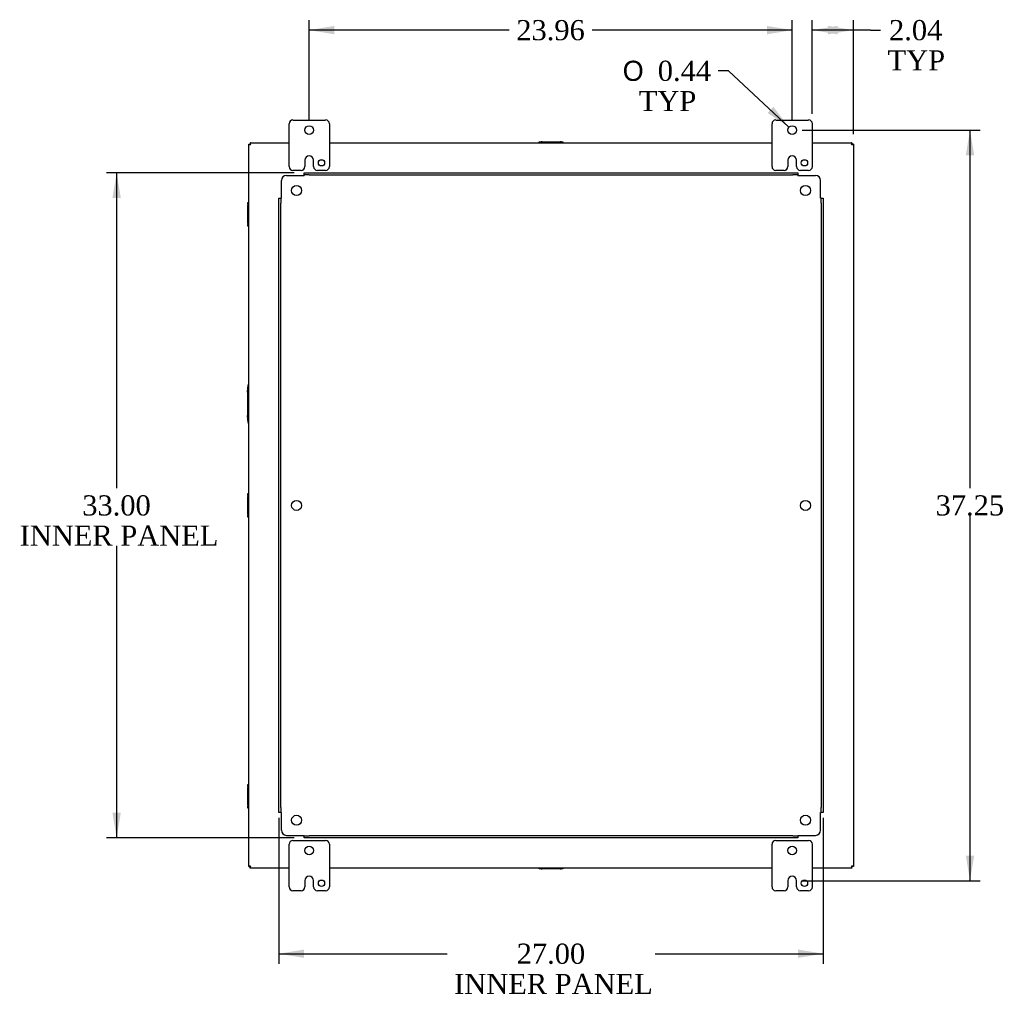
# Model space of a CAD drawing. Header units: inches. Extents: x 1 to 240, y -1 to 159.
# Tile 57 of 61: x 145 to 194, y 55 to 104. Entities that reach past the tile are written whole.
import ezdxf
from ezdxf.enums import TextEntityAlignment as Align
from ezdxf.lldxf.tags import DXFTag

# ---------------------------------------------------------------- set-up
doc = ezdxf.new("R2010")
doc.units = ezdxf.units.IN
doc.header["$MEASUREMENT"] = 0
for name, color, linetype in [('COM40153-2', 7, 'Continuous'), ('COM40680', 7, 'Continuous'), ('COM42667', 7, 'Continuous'), ('COM70726-5', 7, 'Continuous'), ('Default', 7, 'Continuous'), ('FET07720', 7, 'Continuous')]:
    doc.layers.add(name, color=color, linetype=linetype)
doc.styles.add('SEACAD_Solid_Edge_ANSI1_Symbols', font='txt')
doc.styles.add('SEACAD_Times_New_Roman', font='times.ttf')
tags = doc.linetypes.add('HIDDEN2', pattern=[0.1875, 0.125, -0.0625]).pattern_tags.tags
tags[6:7] = [DXFTag(74, 4), DXFTag(75, 0), DXFTag(340, '0'), DXFTag(46, 0.0), DXFTag(50, 0.0), DXFTag(44, 0.0), DXFTag(45, 0.0)]
tags[4:5] = [DXFTag(74, 4), DXFTag(75, 0), DXFTag(340, '0'), DXFTag(46, 0.0), DXFTag(50, 0.0), DXFTag(44, 0.0), DXFTag(45, 0.0)]
doc.dimstyles.new('HAMMOND_(STH_-_240x160)', dxfattribs={"dimtxt": 1, "dimasz": 1.25, "dimexe": 0.5, "dimexo": 0.5, "dimgap": 0.25, "dimtad": 0, "dimtih": 1, "dimtoh": 1, "dimlfac": 0.125, "dimzin": 0, "dimdsep": 46, "dimtxsty": 'SEACAD_Times_New_Roman', "dimblk1": '_SE_FILLED', "dimblk2": '_SE_FILLED', "dimsah": 1, "dimcen": 0.5, "dimadec": 0, "dimazin": 0, "dimtfac": 0.8, "dimtofl": 0, "dimtmove": 0, "dimatfit": 3, "dimfxl": 1, "dimtolj": 1, "dimtzin": 0, "dimarcsym": 0})

# ---------------------------------------------------------------- blocks, each defined once
blk = doc.blocks.new('SE10')
at = {"layer": 'COM40153-2', "color": 7, "linetype": 'Continuous'}
for p, q in [((156.784, 85.439), (156.813, 85.773)), ((156.784, 85.439), (156.784, 84.268)), ((156.813, 83.933), (156.784, 84.268))]:
    blk.add_line(p, q, dxfattribs=at)
for centre, start, end in [((156.938, 85.762), 136.5571, 175), ((156.938, 83.944), 185, 223.4429)]:
    blk.add_arc(centre, 0.125, start, end, dxfattribs=at)
at = {"layer": 'COM40680', "color": 7, "linetype": 'HIDDEN2'}
for p, q in [((159.599, 96.313), (159.849, 96.313)), ((159.599, 96.218), (159.599, 96.313)), ((159.849, 96.313), (183.846, 96.313)), ((183.846, 96.313), (184.096, 96.313)), ((184.096, 96.313), (184.096, 96.218)), ((158.472, 95.061), (158.472, 95.938)), ((158.722, 96.188), (159.599, 96.188)), ((159.599, 96.218), (159.599, 96.188)), ((159.849, 96.218), (159.599, 96.218)), ((159.849, 96.218), (183.846, 96.218)), ((184.096, 96.218), (183.846, 96.218)), ((184.096, 96.188), (184.096, 96.218)), ((184.096, 96.188), (184.972, 96.188)), ((185.222, 95.061), (185.222, 95.938)), ((158.347, 95.061), (158.442, 95.061)), ((158.347, 94.811), (158.347, 95.061)), ((158.347, 64.815), (158.347, 94.811)), ((158.472, 95.061), (158.442, 95.061)), ((158.442, 95.061), (158.442, 94.811)), ((158.442, 64.815), (158.442, 94.811)), ((185.252, 95.061), (185.222, 95.061)), ((185.252, 95.061), (185.347, 95.061)), ((185.252, 94.811), (185.252, 95.061)), ((185.252, 94.811), (185.252, 64.815)), ((185.347, 95.061), (185.347, 94.811)), ((185.347, 94.811), (185.347, 64.815)), ((158.347, 64.565), (158.347, 64.815)), ((158.442, 64.565), (158.347, 64.565)), ((158.442, 64.815), (158.442, 64.565)), ((158.442, 64.565), (158.472, 64.565)), ((158.472, 63.688), (158.472, 64.565)), ((185.222, 63.688), (185.222, 64.565)), ((185.222, 64.565), (185.252, 64.565)), ((185.252, 64.565), (185.252, 64.815)), ((185.347, 64.565), (185.252, 64.565)), ((185.347, 64.815), (185.347, 64.565)), ((158.722, 63.438), (159.599, 63.438)), ((159.599, 63.438), (159.599, 63.408)), ((159.599, 63.408), (159.849, 63.408)), ((159.599, 63.313), (159.599, 63.408)), ((159.849, 63.313), (159.599, 63.313)), ((183.846, 63.408), (159.849, 63.408)), ((183.846, 63.313), (159.849, 63.313)), ((183.846, 63.408), (184.096, 63.408)), ((184.096, 63.313), (183.846, 63.313)), ((184.096, 63.438), (184.972, 63.438)), ((184.096, 63.408), (184.096, 63.438)), ((184.096, 63.408), (184.096, 63.313))]:
    blk.add_line(p, q, dxfattribs=at)
for centre in [(159.222, 95.438), (184.472, 95.438), (159.222, 79.813), (184.472, 79.813), (159.222, 64.188), (184.472, 64.188)]:
    blk.add_circle(centre, 0.25, dxfattribs=at)
for centre, start, end in [((158.722, 95.938), 90, 180), ((184.972, 95.938), 0, 90), ((158.722, 63.688), 180, 270), ((184.972, 63.688), 270, 0)]:
    blk.add_arc(centre, 0.25, start, end, dxfattribs=at)
at = {"layer": 'COM42667', "color": 7, "linetype": 'Continuous'}
for p, q in [((171.258, 97.852), (171.353, 97.852)), ((171.258, 97.813), (171.258, 97.852)), ((171.401, 97.852), (171.353, 97.852)), ((171.353, 97.852), (171.353, 97.813)), ((171.401, 97.852), (172.293, 97.852)), ((172.341, 97.852), (172.293, 97.852)), ((172.341, 97.813), (172.341, 97.852)), ((172.341, 97.852), (172.436, 97.852)), ((172.436, 97.852), (172.436, 97.813)), ((156.808, 94.745), (156.808, 94.84)), ((156.808, 94.84), (156.847, 94.84)), ((156.808, 94.745), (156.808, 94.697)), ((156.847, 94.745), (156.808, 94.745)), ((156.808, 93.805), (156.808, 94.697)), ((156.808, 93.805), (156.808, 93.757)), ((156.808, 93.662), (156.808, 93.757)), ((156.808, 93.757), (156.847, 93.757)), ((156.847, 93.662), (156.808, 93.662)), ((156.808, 80.307), (156.808, 80.402)), ((156.808, 80.402), (156.847, 80.402)), ((156.808, 80.307), (156.808, 80.259)), ((156.847, 80.307), (156.808, 80.307)), ((156.808, 79.367), (156.808, 80.259)), ((156.808, 79.367), (156.808, 79.319)), ((156.808, 79.224), (156.808, 79.319)), ((156.808, 79.319), (156.847, 79.319)), ((156.847, 79.224), (156.808, 79.224)), ((156.808, 65.869), (156.808, 65.964)), ((156.808, 65.964), (156.847, 65.964)), ((156.808, 65.869), (156.808, 65.821)), ((156.847, 65.869), (156.808, 65.869)), ((156.808, 64.929), (156.808, 65.821)), ((156.808, 64.929), (156.808, 64.881)), ((156.808, 64.786), (156.808, 64.881)), ((156.808, 64.881), (156.847, 64.881)), ((156.847, 64.786), (156.808, 64.786)), ((171.258, 61.774), (171.258, 61.813)), ((171.353, 61.774), (171.258, 61.774)), ((171.353, 61.813), (171.353, 61.774)), ((171.353, 61.774), (171.401, 61.774)), ((172.293, 61.774), (171.401, 61.774)), ((172.293, 61.774), (172.341, 61.774)), ((172.341, 61.774), (172.341, 61.813)), ((172.436, 61.774), (172.341, 61.774)), ((172.436, 61.813), (172.436, 61.774))]:
    blk.add_line(p, q, dxfattribs=at)
at = {"layer": 'COM70726-5', "color": 7, "linetype": 'Continuous'}
for p, q in [((156.847, 97.741), (156.852, 97.741)), ((156.847, 61.885), (156.847, 97.741)), ((156.852, 97.741), (156.919, 97.741)), ((156.919, 97.813), (158.847, 97.813)), ((156.919, 97.813), (156.919, 97.808)), ((156.919, 97.808), (156.919, 97.741)), ((156.919, 97.741), (156.921, 97.739)), ((156.919, 97.741), (156.921, 97.739)), ((156.922, 97.739), (156.955, 97.705)), ((156.922, 97.739), (156.955, 97.705)), ((160.847, 97.813), (182.811, 97.813)), ((184.811, 97.813), (186.775, 97.813)), ((186.773, 97.739), (186.739, 97.705)), ((186.773, 97.739), (186.739, 97.705)), ((186.775, 97.741), (186.773, 97.739)), ((186.775, 97.741), (186.773, 97.739)), ((186.775, 97.813), (186.775, 97.808)), ((186.775, 97.808), (186.775, 97.741)), ((186.842, 97.741), (186.775, 97.741)), ((186.847, 97.741), (186.842, 97.741)), ((186.847, 97.741), (186.847, 61.885)), ((156.847, 61.885), (156.852, 61.885)), ((156.852, 61.885), (156.919, 61.885)), ((156.919, 61.885), (156.921, 61.887)), ((156.919, 61.885), (156.921, 61.887)), ((156.919, 61.818), (156.919, 61.885)), ((156.919, 61.813), (156.919, 61.818)), ((158.847, 61.813), (156.919, 61.813)), ((156.922, 61.887), (156.955, 61.921)), ((156.922, 61.888), (156.955, 61.921)), ((182.811, 61.813), (160.847, 61.813)), ((186.775, 61.813), (184.811, 61.813)), ((186.773, 61.887), (186.739, 61.921)), ((186.773, 61.888), (186.739, 61.921)), ((186.775, 61.885), (186.773, 61.887)), ((186.775, 61.885), (186.773, 61.887)), ((186.842, 61.885), (186.775, 61.885)), ((186.775, 61.818), (186.775, 61.885)), ((186.775, 61.813), (186.775, 61.818)), ((186.847, 61.885), (186.842, 61.885))]:
    blk.add_line(p, q, dxfattribs=at)
for points in [[(156.852, 97.741), (156.853, 97.737), (156.854, 97.734), (156.857, 97.729), (156.859, 97.727), (156.863, 97.724), (156.866, 97.723), (156.871, 97.721), (156.874, 97.721), (156.884, 97.72), (156.892, 97.722), (156.903, 97.726), (156.907, 97.728), (156.915, 97.732), (156.919, 97.735), (156.922, 97.739)], [(156.922, 97.739), (156.925, 97.742), (156.928, 97.745), (156.932, 97.753), (156.934, 97.757), (156.937, 97.765), (156.938, 97.768), (156.939, 97.776), (156.94, 97.779), (156.939, 97.789), (156.938, 97.795), (156.933, 97.801), (156.931, 97.803), (156.926, 97.806), (156.923, 97.807), (156.919, 97.808)], [(186.775, 97.808), (186.771, 97.807), (186.768, 97.806), (186.763, 97.803), (186.761, 97.801), (186.758, 97.797), (186.757, 97.794), (186.755, 97.789), (186.755, 97.786), (186.755, 97.776), (186.756, 97.768), (186.76, 97.757), (186.762, 97.753), (186.766, 97.745), (186.769, 97.742), (186.773, 97.739)], [(186.773, 97.739), (186.776, 97.735), (186.779, 97.732), (186.787, 97.728), (186.791, 97.726), (186.799, 97.723), (186.802, 97.722), (186.81, 97.721), (186.813, 97.721), (186.823, 97.721), (186.829, 97.722), (186.835, 97.727), (186.837, 97.729), (186.84, 97.734), (186.842, 97.737), (186.842, 97.741)], [(156.922, 61.888), (156.919, 61.891), (156.915, 61.894), (156.907, 61.898), (156.903, 61.9), (156.896, 61.903), (156.892, 61.904), (156.885, 61.905), (156.881, 61.906), (156.871, 61.905), (156.865, 61.904), (156.859, 61.899), (156.857, 61.897), (156.854, 61.892), (156.853, 61.889), (156.852, 61.885)], [(156.919, 61.818), (156.923, 61.819), (156.926, 61.82), (156.931, 61.823), (156.933, 61.825), (156.936, 61.829), (156.937, 61.832), (156.939, 61.837), (156.94, 61.84), (156.94, 61.85), (156.938, 61.858), (156.934, 61.869), (156.933, 61.873), (156.928, 61.881), (156.925, 61.884), (156.922, 61.887)], [(186.773, 61.887), (186.769, 61.884), (186.766, 61.881), (186.762, 61.873), (186.76, 61.869), (186.757, 61.862), (186.756, 61.858), (186.755, 61.85), (186.755, 61.847), (186.755, 61.837), (186.756, 61.831), (186.761, 61.825), (186.763, 61.823), (186.768, 61.82), (186.771, 61.819), (186.775, 61.818)], [(186.842, 61.885), (186.842, 61.889), (186.84, 61.892), (186.837, 61.897), (186.835, 61.899), (186.831, 61.902), (186.828, 61.903), (186.823, 61.905), (186.82, 61.905), (186.81, 61.906), (186.802, 61.904), (186.791, 61.9), (186.787, 61.898), (186.779, 61.894), (186.776, 61.891), (186.773, 61.888)]]:
    blk.add_open_spline(points, degree=3, knots=[0, 0, 0, 0, 0.125, 0.125, 0.25, 0.25, 0.375, 0.375, 0.5, 0.5, 0.75, 0.75, 0.875, 0.875, 1, 1, 1, 1], dxfattribs=at)
blk.add_open_spline([(186.773, 97.739), (186.772, 97.739), (186.772, 97.739), (186.771, 97.739)], degree=3, dxfattribs=at)
at = {"layer": 'FET07720', "color": 7, "linetype": 'Continuous'}
for p, q in [((158.847, 96.626), (158.847, 98.751)), ((159.035, 98.938), (160.66, 98.938)), ((160.847, 98.751), (160.847, 96.626)), ((182.811, 96.626), (182.811, 98.751)), ((182.999, 98.938), (184.624, 98.938)), ((184.811, 98.751), (184.811, 96.626)), ((159.629, 96.938), (159.629, 96.626)), ((159.848, 97.156), (159.847, 97.156)), ((160.066, 96.626), (160.066, 96.938)), ((183.593, 96.938), (183.593, 96.626)), ((183.812, 97.156), (183.811, 97.156)), ((184.03, 96.626), (184.03, 96.938)), ((159.442, 96.438), (159.035, 96.438)), ((160.66, 96.438), (160.253, 96.438)), ((183.406, 96.438), (182.999, 96.438)), ((184.624, 96.438), (184.217, 96.438)), ((159.035, 63.188), (160.66, 63.188)), ((182.999, 63.188), (184.624, 63.188)), ((158.847, 60.876), (158.847, 63.001)), ((160.847, 63.001), (160.847, 60.876)), ((182.811, 60.876), (182.811, 63.001)), ((184.811, 63.001), (184.811, 60.876)), ((159.629, 61.188), (159.629, 60.876)), ((159.848, 61.406), (159.847, 61.406)), ((160.066, 60.876), (160.066, 61.188)), ((183.593, 61.188), (183.593, 60.876)), ((183.812, 61.406), (183.811, 61.406)), ((184.03, 60.876), (184.03, 61.188)), ((159.442, 60.688), (159.035, 60.688)), ((160.66, 60.688), (160.253, 60.688)), ((183.406, 60.688), (182.999, 60.688)), ((184.624, 60.688), (184.217, 60.688))]:
    blk.add_line(p, q, dxfattribs=at)
for centre, radius in [((159.847, 98.438), 0.219), ((183.811, 98.438), 0.219), ((160.457, 96.813), 0.156), ((184.421, 96.813), 0.156), ((159.847, 62.688), 0.219), ((183.811, 62.688), 0.219), ((160.457, 61.063), 0.156), ((184.421, 61.063), 0.156)]:
    blk.add_circle(centre, radius, dxfattribs=at)
for centre, radius, start, end in [((159.035, 98.751), 0.188, 90, 180), ((160.66, 98.751), 0.188, 0, 90), ((182.999, 98.751), 0.188, 90, 180), ((184.624, 98.751), 0.188, 0, 90), ((159.847, 96.938), 0.218, 90, 180), ((159.848, 96.938), 0.218, 0, 90), ((183.811, 96.938), 0.218, 90, 180), ((183.812, 96.938), 0.218, 0, 90), ((159.035, 96.626), 0.188, 180, 270), ((159.442, 96.626), 0.188, 270, 0), ((160.253, 96.626), 0.188, 180, 270), ((160.66, 96.626), 0.188, 270, 0), ((182.999, 96.626), 0.188, 180, 270), ((183.406, 96.626), 0.188, 270, 0), ((184.217, 96.626), 0.188, 180, 270), ((184.624, 96.626), 0.188, 270, 0), ((159.035, 63.001), 0.188, 90, 180), ((160.66, 63.001), 0.187, 0, 90), ((182.999, 63.001), 0.188, 90, 180), ((184.624, 63.001), 0.188, 0, 90), ((159.847, 61.188), 0.218, 90, 180), ((159.848, 61.188), 0.218, 0, 90), ((183.811, 61.188), 0.218, 90, 180), ((183.812, 61.188), 0.218, 0, 90), ((159.035, 60.876), 0.187, 180, 270), ((159.442, 60.876), 0.188, 270, 0), ((160.253, 60.876), 0.188, 180, 270), ((160.66, 60.876), 0.188, 270, 0), ((182.999, 60.876), 0.188, 180, 270), ((183.406, 60.876), 0.188, 270, 0), ((184.217, 60.876), 0.188, 180, 270), ((184.624, 60.876), 0.188, 270, 0)]:
    blk.add_arc(centre, radius, start, end, dxfattribs=at)
blk = doc.blocks.new('DMBLK2513')
at = {"layer": 'Default', "linetype": 'Continuous'}
for points in [[(150.084, 95.063), (150.5, 95.063), (150.292, 96.313)], [(150.084, 64.563), (150.292, 63.313), (150.5, 64.563)]]:
    blk.add_hatch(color=7, dxfattribs=at).paths.add_polyline_path(points)
at = {"layer": 'Default', "color": 7, "linetype": 'Continuous'}
for p, q in [((159.099, 96.313), (149.792, 96.313)), ((150.292, 96.313), (150.292, 80.663)), ((150.292, 77.813), (150.292, 63.313)), ((159.099, 63.313), (149.792, 63.313))]:
    blk.add_line(p, q, dxfattribs=at)
at = {"layer": 'Default', "color": 7, "linetype": 'Continuous', "style": 'SEACAD_Times_New_Roman'}
for s, p in [('33.00', (148.586, 80.313)), ('INNER PANEL', (145.482, 78.813))]:
    blk.add_text(s, height=1, dxfattribs=at).set_placement(p, align=Align.TOP_LEFT)
blk = doc.blocks.new('_SE_FILLED')
at = {"color": 0}
blk.add_line((0, 0), (-1, 0), dxfattribs=at)
blk.add_solid([(0, 0), (-1, -0.1665), (-1, 0.1665), (0, 0)], dxfattribs=at)
blk = doc.blocks.new('DMBLK2514')
at = {"layer": 'Default', "linetype": 'Continuous'}
for points in [[(159.597, 57.356), (159.597, 57.773), (158.347, 57.565)], [(184.097, 57.356), (185.347, 57.565), (184.097, 57.773)]]:
    blk.add_hatch(color=7, dxfattribs=at).paths.add_polyline_path(points)
at = {"layer": 'Default', "color": 7, "linetype": 'Continuous'}
for p, q in [((158.347, 64.315), (158.347, 57.065)), ((185.347, 64.315), (185.347, 57.065)), ((158.347, 57.565), (166.687, 57.565)), ((177.008, 57.565), (185.347, 57.565))]:
    blk.add_line(p, q, dxfattribs=at)
at = {"layer": 'Default', "color": 7, "linetype": 'Continuous', "style": 'SEACAD_Times_New_Roman'}
for s, p in [('27.00', (170.141, 58.065)), ('INNER PANEL', (167.037, 56.565))]:
    blk.add_text(s, height=1, dxfattribs=at).set_placement(p, align=Align.TOP_LEFT)
blk = doc.blocks.new('DMBLK2515')
at = {"layer": 'Default', "linetype": 'Continuous'}
for points in [[(192.844, 97.188), (192.636, 98.438), (192.427, 97.188)], [(192.844, 62.438), (192.427, 62.438), (192.636, 61.188)]]:
    blk.add_hatch(color=7, dxfattribs=at).paths.add_polyline_path(points)
at = {"layer": 'Default', "color": 7, "linetype": 'Continuous'}
for p, q in [((184.311, 98.438), (193.136, 98.438)), ((192.636, 80.663), (192.636, 98.438)), ((192.636, 61.188), (192.636, 79.313)), ((184.312, 61.188), (193.136, 61.188))]:
    blk.add_line(p, q, dxfattribs=at)
at = {"layer": 'Default', "color": 7, "linetype": 'Continuous', "style": 'SEACAD_Times_New_Roman'}
blk.add_text('37.25', height=1, dxfattribs=at).set_placement((190.929, 80.313), align=Align.TOP_LEFT)
blk = doc.blocks.new('DMBLK2516')
at = {"layer": 'Default', "linetype": 'Continuous'}
for points in [[(161.097, 103.607), (159.847, 103.399), (161.097, 103.191)], [(182.561, 103.607), (182.561, 103.191), (183.811, 103.399)]]:
    blk.add_hatch(color=7, dxfattribs=at).paths.add_polyline_path(points)
at = {"layer": 'Default', "color": 7, "linetype": 'Continuous'}
for p, q in [((159.847, 98.938), (159.847, 103.899)), ((183.811, 98.938), (183.811, 103.899)), ((169.773, 103.399), (159.847, 103.399)), ((183.811, 103.399), (173.885, 103.399))]:
    blk.add_line(p, q, dxfattribs=at)
at = {"layer": 'Default', "color": 7, "linetype": 'Continuous', "style": 'SEACAD_Times_New_Roman'}
blk.add_text('23.96', height=1, dxfattribs=at).set_placement((170.123, 103.899), align=Align.TOP_LEFT)
blk = doc.blocks.new('DMBLK2517')
at = {"layer": 'Default', "linetype": 'Continuous'}
for points in [[(186.061, 103.607), (184.811, 103.399), (186.061, 103.191)], [(185.597, 103.607), (185.597, 103.191), (186.847, 103.399)]]:
    blk.add_hatch(color=7, dxfattribs=at).paths.add_polyline_path(points)
at = {"layer": 'Default', "color": 7, "linetype": 'Continuous'}
for p, q in [((184.811, 99.251), (184.811, 103.899)), ((186.847, 98.241), (186.847, 103.899)), ((187.697, 103.399), (184.811, 103.399)), ((187.697, 103.399), (188.197, 103.399))]:
    blk.add_line(p, q, dxfattribs=at)
at = {"layer": 'Default', "color": 7, "linetype": 'Continuous', "style": 'SEACAD_Times_New_Roman'}
for s, p in [('2.04', (188.618, 103.899)), ('TYP', (188.547, 102.399))]:
    blk.add_text(s, height=1, dxfattribs=at).set_placement(p, align=Align.TOP_LEFT)
blk = doc.blocks.new('DMBLK2518')
at = {"layer": 'Default', "linetype": 'Continuous'}
blk.add_hatch(color=7, dxfattribs=at).paths.add_polyline_path([(182.594, 99.286), (183.651, 98.587), (182.877, 99.591)])
at = {"layer": 'Default', "color": 7, "linetype": 'Continuous'}
for p, q in [((180.647, 101.38), (180.147, 101.38)), ((183.651, 98.587), (180.647, 101.38))]:
    blk.add_line(p, q, dxfattribs=at)
for s, style, p in [('O', 'SEACAD_Solid_Edge_ANSI1_Symbols', (175.403, 101.88)), ('0.44', 'SEACAD_Times_New_Roman', (177.143, 101.88)), ('TYP', 'SEACAD_Times_New_Roman', (176.202, 100.38))]:
    blk.add_text(s, height=1, dxfattribs=dict(at, style=style)).set_placement(p, align=Align.TOP_LEFT)

msp = doc.modelspace()

# ---------------------------------------------------------------- block references
at = {"layer": 'Default'}
msp.add_blockref('SE10', (0, 0), dxfattribs=at)

# ---------------------------------------------------------------- dimensions: what is measured, and where the dimension line sits
at = {"layer": 'Default', "color": 7, "linetype": 'Continuous'}
for base, p1, p2, angle, text, picture, middle in [((183.811, 103.399), (183.811, 98.438), (159.847, 98.438), 180, '\\A1;<>', 'DMBLK2516', (171.829, 103.399)), ((192.636, 61.188), (183.812, 61.188), (183.811, 98.438), 90.0008, '\\A1;<>', 'DMBLK2515', (192.636, 79.813)), ((150.292, 96.313), (159.599, 96.313), (159.599, 63.313), 270, '\\A1;<>\\PINNER PANEL', 'DMBLK2513', (150.292, 79.813)), ((158.347, 57.565), (158.347, 64.815), (185.347, 64.815), 0, '\\A1;<>\\PINNER PANEL', 'DMBLK2514', (171.847, 57.565))]:
    dim = msp.add_linear_dim(base=base, p1=p1, p2=p2, angle=angle, text=text, dimstyle='HAMMOND_(STH_-_240x160)', override={"dimlfac": 1}, dxfattribs=at)
    dim.commit()
    dim.dimension.update_dxf_attribs({"geometry": picture, "text_midpoint": middle, "dimtype": 161})
dim = msp.add_linear_dim(base=(184.811, 103.399), p1=(186.847, 97.741), p2=(184.811, 96.626), text='\\A1;<>\\PTYP', dimstyle='HAMMOND_(STH_-_240x160)', override={"dimlfac": 1, "dimtmove": 1}, dxfattribs=at)
dim.commit()
dim.dimension.update_dxf_attribs({"geometry": 'DMBLK2517', "text_midpoint": (188.197, 103.399), "dimtype": 160})
dim = msp.add_diameter_dim_2p(p1=(183.971, 98.289), p2=(183.651, 98.587), text='\\A1;<>\\PTYP', dimstyle='HAMMOND_(STH_-_240x160)', override={"dimlfac": 1}, dxfattribs=at)
dim.commit()
dim.dimension.update_dxf_attribs({"geometry": 'DMBLK2518', "text_midpoint": (180.147, 101.38), "dimtype": 163})

doc.saveas('drawing.dxf')
